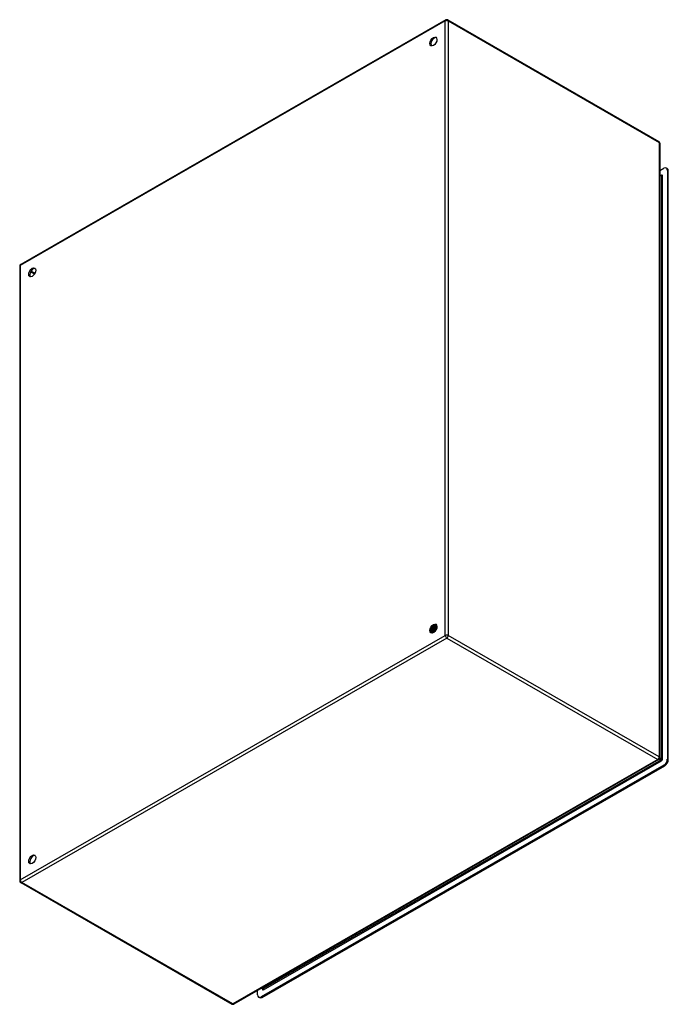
# Model space of a CAD drawing. Header units: inches. Extents: x 142.9 to 168.6, y 46.9 to 86.
import ezdxf

# ---------------------------------------------------------------- set-up
doc = ezdxf.new("R2010")
doc.units = ezdxf.units.IN
doc.header["$MEASUREMENT"] = 0
doc.layers.add('Visible Edges(ANSI)', color=7, linetype='Continuous', lineweight=25)
doc.layers.add('Visible Tangent Edges(ANSI)', color=7, linetype='Continuous', lineweight=25)

msp = doc.modelspace()

# ---------------------------------------------------------------- linework, layer by layer
at = {"layer": 'Visible Edges(ANSI)'}
for p, q in [((159.803, 85.94), (142.952, 76.236)), ((159.887, 85.94), (168.254, 81.122)), ((168.296, 81.05), (168.296, 56.661)), ((168.296, 79.965), (168.45, 80.054)), ((168.296, 79.797), (168.348, 79.766)), ((168.586, 80.042), (168.549, 80.063)), ((168.59, 79.973), (168.59, 56.605)), ((168.627, 56.584), (168.627, 79.951)), ((142.909, 76.163), (142.909, 51.774)), ((159.259, 61.784), (159.256, 61.786)), ((159.272, 61.812), (159.275, 61.811)), ((159.296, 61.769), (159.293, 61.77)), ((159.309, 61.797), (159.312, 61.796)), ((159.334, 61.753), (159.331, 61.754)), ((159.337, 61.913), (159.336, 61.914)), ((159.338, 61.896), (159.338, 61.878)), ((159.346, 61.781), (159.349, 61.78)), ((159.363, 61.921), (159.366, 61.92)), ((159.372, 61.897), (159.369, 61.898)), ((159.373, 61.876), (159.373, 61.858)), ((159.383, 61.766), (159.386, 61.765)), ((159.397, 61.905), (159.399, 61.903)), ((159.406, 61.917), (159.403, 61.918)), ((159.406, 61.881), (159.403, 61.882)), ((159.408, 61.856), (159.408, 61.838)), ((159.42, 61.751), (159.423, 61.749)), ((159.43, 61.888), (159.432, 61.887)), ((159.44, 61.865), (159.437, 61.866)), ((159.441, 61.897), (159.438, 61.898)), ((159.443, 61.836), (159.443, 61.818)), ((159.231, 61.671), (159.228, 61.673)), ((159.233, 61.657), (159.23, 61.659)), ((159.248, 61.714), (159.232, 61.704)), ((159.248, 61.678), (159.251, 61.677)), ((159.268, 61.637), (159.265, 61.639)), ((159.269, 61.652), (159.266, 61.653)), ((159.283, 61.694), (159.267, 61.684)), ((159.286, 61.66), (159.289, 61.658)), ((159.317, 61.674), (159.301, 61.664)), ((159.307, 61.633), (159.304, 61.634)), ((159.324, 61.641), (159.328, 61.64)), ((159.336, 61.641), (159.333, 61.642)), ((159.35, 61.652), (159.336, 61.644)), ((159.349, 61.651), (159.349, 61.651)), ((159.371, 61.737), (159.368, 61.738)), ((159.408, 61.722), (159.406, 61.723)), ((168.254, 56.588), (151.402, 46.884)), ((168.45, 56.364), (152.482, 47.169)), ((152.52, 47.147), (168.488, 56.343)), ((142.952, 51.701), (151.318, 46.884)), ((152.343, 47.249), (152.343, 47.425)), ((152.49, 47.51), (152.541, 47.481)), ((152.421, 47.137), (152.384, 47.159))]:
    msp.add_line(p, q, dxfattribs=at)
at = {"layer": 'Visible Edges(ANSI)', "flags": 128}
for points in [[(168.353, 79.765), (168.351, 79.765), (168.348, 79.766)], [(159.293, 61.77), (159.291, 61.766), (159.288, 61.762), (159.285, 61.758), (159.282, 61.754), (159.279, 61.75), (159.276, 61.746), (159.272, 61.742), (159.269, 61.739), (159.266, 61.735), (159.263, 61.732), (159.259, 61.729), (159.256, 61.726), (159.253, 61.723), (159.249, 61.72), (159.246, 61.717), (159.242, 61.715), (159.239, 61.712), (159.236, 61.71), (159.232, 61.708), (159.229, 61.706), (159.225, 61.704), (159.222, 61.702), (159.218, 61.7), (159.215, 61.699)], [(159.215, 61.696), (159.218, 61.698), (159.222, 61.699), (159.225, 61.701), (159.229, 61.703), (159.233, 61.705), (159.236, 61.707), (159.24, 61.709), (159.243, 61.712), (159.247, 61.714), (159.25, 61.717), (159.254, 61.72), (159.257, 61.723), (159.261, 61.726), (159.264, 61.729), (159.268, 61.733), (159.271, 61.736), (159.275, 61.74), (159.278, 61.744), (159.281, 61.748), (159.284, 61.752), (159.287, 61.756), (159.291, 61.76), (159.294, 61.764), (159.296, 61.769)], [(159.221, 61.739), (159.223, 61.74), (159.225, 61.742), (159.227, 61.743), (159.229, 61.745), (159.231, 61.747), (159.233, 61.748), (159.235, 61.75), (159.237, 61.752), (159.239, 61.753), (159.241, 61.755), (159.243, 61.757), (159.245, 61.759), (159.247, 61.761), (159.248, 61.763), (159.25, 61.765), (159.252, 61.767), (159.254, 61.769), (159.256, 61.772), (159.257, 61.774), (159.259, 61.776), (159.261, 61.778), (159.263, 61.781), (159.264, 61.783), (159.266, 61.785)], [(159.222, 61.743), (159.224, 61.744), (159.226, 61.746), (159.227, 61.747), (159.229, 61.749), (159.23, 61.75), (159.232, 61.752), (159.234, 61.754), (159.235, 61.755), (159.237, 61.757), (159.238, 61.759), (159.24, 61.76), (159.241, 61.762), (159.243, 61.764), (159.244, 61.765), (159.246, 61.767), (159.247, 61.769), (159.249, 61.771), (159.25, 61.773), (159.252, 61.775), (159.253, 61.777), (159.255, 61.778), (159.256, 61.78), (159.257, 61.782), (159.259, 61.784)], [(159.256, 61.786), (159.255, 61.784), (159.253, 61.782), (159.252, 61.78), (159.251, 61.779), (159.25, 61.777), (159.248, 61.775), (159.247, 61.774), (159.246, 61.772), (159.244, 61.771), (159.243, 61.769), (159.242, 61.767), (159.24, 61.766), (159.239, 61.764), (159.238, 61.763), (159.236, 61.761), (159.235, 61.76), (159.234, 61.758), (159.232, 61.757), (159.231, 61.755), (159.23, 61.754), (159.228, 61.752), (159.227, 61.751), (159.225, 61.75), (159.224, 61.748)], [(159.256, 61.786), (159.255, 61.786), (159.255, 61.786), (159.254, 61.787), (159.253, 61.787), (159.253, 61.787), (159.252, 61.788), (159.251, 61.788), (159.251, 61.789), (159.25, 61.789), (159.25, 61.789), (159.249, 61.79), (159.248, 61.79), (159.248, 61.79), (159.247, 61.791), (159.247, 61.791), (159.246, 61.791), (159.245, 61.792), (159.245, 61.792), (159.244, 61.793), (159.244, 61.793), (159.243, 61.793), (159.242, 61.794), (159.242, 61.794), (159.241, 61.794)], [(159.408, 61.723), (159.401, 61.726), (159.395, 61.729), (159.388, 61.732), (159.381, 61.735), (159.374, 61.738), (159.367, 61.741), (159.36, 61.744), (159.353, 61.747), (159.346, 61.75), (159.339, 61.753), (159.332, 61.756), (159.325, 61.759), (159.318, 61.762), (159.311, 61.765), (159.304, 61.769), (159.298, 61.772), (159.291, 61.775), (159.284, 61.778), (159.277, 61.781), (159.27, 61.784), (159.263, 61.787), (159.256, 61.79), (159.249, 61.793), (159.242, 61.796)], [(159.248, 61.714), (159.25, 61.715), (159.253, 61.717), (159.255, 61.718), (159.258, 61.72), (159.26, 61.722), (159.263, 61.724), (159.265, 61.726), (159.267, 61.728), (159.27, 61.73), (159.272, 61.732), (159.275, 61.734), (159.277, 61.736), (159.279, 61.739), (159.282, 61.741), (159.284, 61.744), (159.286, 61.746), (159.288, 61.749), (159.291, 61.752), (159.293, 61.754), (159.295, 61.757), (159.297, 61.76), (159.299, 61.763), (159.301, 61.766), (159.303, 61.769)], [(159.331, 61.754), (159.328, 61.749), (159.325, 61.745), (159.322, 61.741), (159.319, 61.736), (159.316, 61.732), (159.312, 61.728), (159.309, 61.724), (159.306, 61.721), (159.302, 61.717), (159.299, 61.713), (159.295, 61.71), (159.292, 61.707), (159.288, 61.703), (159.284, 61.7), (159.281, 61.697), (159.277, 61.695), (159.274, 61.692), (159.27, 61.69), (159.266, 61.687), (159.263, 61.685), (159.259, 61.683), (159.255, 61.681), (159.252, 61.68), (159.248, 61.678)], [(159.251, 61.677), (159.255, 61.678), (159.258, 61.68), (159.262, 61.682), (159.266, 61.684), (159.269, 61.686), (159.273, 61.688), (159.277, 61.691), (159.28, 61.693), (159.284, 61.696), (159.288, 61.699), (159.291, 61.702), (159.295, 61.705), (159.298, 61.709), (159.302, 61.712), (159.305, 61.716), (159.309, 61.719), (159.312, 61.723), (159.315, 61.727), (159.319, 61.731), (159.322, 61.735), (159.325, 61.739), (159.328, 61.744), (159.331, 61.748), (159.334, 61.753)], [(159.255, 61.822), (159.256, 61.822), (159.257, 61.821), (159.258, 61.821), (159.258, 61.82), (159.259, 61.82), (159.26, 61.82), (159.26, 61.819), (159.261, 61.819), (159.262, 61.818), (159.262, 61.818), (159.263, 61.818), (159.264, 61.817), (159.264, 61.817), (159.265, 61.816), (159.266, 61.816), (159.266, 61.816), (159.267, 61.815), (159.268, 61.815), (159.269, 61.814), (159.269, 61.814), (159.27, 61.813), (159.271, 61.813), (159.271, 61.813), (159.272, 61.812)], [(159.266, 61.785), (159.266, 61.785), (159.265, 61.785), (159.265, 61.785), (159.265, 61.785), (159.265, 61.785), (159.264, 61.785), (159.264, 61.785), (159.264, 61.785), (159.263, 61.785), (159.263, 61.785), (159.263, 61.785), (159.262, 61.785), (159.262, 61.785), (159.262, 61.785), (159.262, 61.785), (159.261, 61.785), (159.261, 61.785), (159.261, 61.785), (159.26, 61.785), (159.26, 61.785), (159.26, 61.785), (159.259, 61.784), (159.259, 61.784), (159.259, 61.784)], [(159.293, 61.77), (159.292, 61.77), (159.291, 61.771), (159.29, 61.772), (159.289, 61.772), (159.288, 61.773), (159.287, 61.774), (159.285, 61.774), (159.284, 61.775), (159.283, 61.776), (159.282, 61.776), (159.281, 61.777), (159.28, 61.778), (159.279, 61.778), (159.277, 61.779), (159.276, 61.779), (159.275, 61.78), (159.274, 61.781), (159.273, 61.781), (159.272, 61.782), (159.271, 61.783), (159.269, 61.783), (159.268, 61.784), (159.267, 61.785), (159.266, 61.785)], [(159.296, 61.878), (159.296, 61.875), (159.295, 61.872), (159.294, 61.869), (159.294, 61.867), (159.293, 61.864), (159.292, 61.861), (159.291, 61.858), (159.29, 61.856), (159.289, 61.853), (159.288, 61.85), (159.287, 61.847), (159.286, 61.845), (159.285, 61.842), (159.284, 61.839), (159.283, 61.836), (159.282, 61.834), (159.281, 61.831), (159.28, 61.828), (159.279, 61.826), (159.277, 61.823), (159.276, 61.82), (159.275, 61.818), (159.273, 61.815), (159.272, 61.812)], [(159.275, 61.811), (159.276, 61.814), (159.278, 61.817), (159.279, 61.82), (159.281, 61.823), (159.282, 61.825), (159.283, 61.828), (159.285, 61.831), (159.286, 61.834), (159.287, 61.837), (159.288, 61.84), (159.289, 61.843), (159.29, 61.846), (159.291, 61.849), (159.292, 61.852), (159.293, 61.855), (159.294, 61.858), (159.295, 61.861), (159.296, 61.864), (159.297, 61.867), (159.298, 61.87), (159.298, 61.873), (159.299, 61.876), (159.3, 61.879), (159.3, 61.882)], [(159.275, 61.811), (159.275, 61.811), (159.276, 61.811), (159.276, 61.811), (159.276, 61.811), (159.276, 61.811), (159.277, 61.811), (159.277, 61.811), (159.277, 61.812), (159.278, 61.812), (159.278, 61.812), (159.278, 61.812), (159.278, 61.812), (159.279, 61.812), (159.279, 61.812), (159.279, 61.812), (159.28, 61.812), (159.28, 61.812), (159.28, 61.812), (159.28, 61.812), (159.281, 61.812), (159.281, 61.812), (159.281, 61.812), (159.281, 61.812), (159.282, 61.812)], [(159.282, 61.812), (159.283, 61.815), (159.284, 61.818), (159.286, 61.821), (159.287, 61.824), (159.288, 61.827), (159.29, 61.83), (159.291, 61.833), (159.292, 61.836), (159.293, 61.839), (159.294, 61.842), (159.295, 61.845), (159.296, 61.849), (159.297, 61.852), (159.298, 61.855), (159.298, 61.858), (159.299, 61.861), (159.3, 61.864), (159.3, 61.867), (159.301, 61.87), (159.301, 61.873), (159.302, 61.876), (159.302, 61.879), (159.303, 61.882), (159.303, 61.885)], [(159.282, 61.812), (159.283, 61.812), (159.284, 61.811), (159.285, 61.81), (159.286, 61.81), (159.287, 61.809), (159.289, 61.808), (159.29, 61.808), (159.291, 61.807), (159.292, 61.806), (159.293, 61.806), (159.294, 61.805), (159.295, 61.804), (159.297, 61.804), (159.298, 61.803), (159.299, 61.803), (159.3, 61.802), (159.301, 61.801), (159.302, 61.801), (159.303, 61.8), (159.305, 61.799), (159.306, 61.799), (159.307, 61.798), (159.308, 61.797), (159.309, 61.797)], [(159.283, 61.694), (159.285, 61.695), (159.288, 61.697), (159.29, 61.698), (159.293, 61.7), (159.295, 61.702), (159.298, 61.704), (159.301, 61.706), (159.303, 61.708), (159.306, 61.711), (159.308, 61.713), (159.311, 61.715), (159.313, 61.718), (159.316, 61.72), (159.318, 61.723), (159.32, 61.726), (159.323, 61.728), (159.325, 61.731), (159.327, 61.734), (159.33, 61.737), (159.332, 61.74), (159.334, 61.743), (159.336, 61.746), (159.338, 61.749), (159.34, 61.753)], [(159.303, 61.769), (159.303, 61.769), (159.303, 61.769), (159.302, 61.769), (159.302, 61.769), (159.302, 61.769), (159.302, 61.769), (159.301, 61.769), (159.301, 61.769), (159.301, 61.769), (159.3, 61.769), (159.3, 61.769), (159.3, 61.769), (159.3, 61.769), (159.299, 61.769), (159.299, 61.769), (159.299, 61.769), (159.298, 61.769), (159.298, 61.769), (159.298, 61.769), (159.298, 61.769), (159.297, 61.769), (159.297, 61.769), (159.297, 61.769), (159.296, 61.769)], [(159.331, 61.754), (159.33, 61.755), (159.329, 61.755), (159.327, 61.756), (159.326, 61.756), (159.325, 61.757), (159.324, 61.758), (159.323, 61.758), (159.322, 61.759), (159.32, 61.76), (159.319, 61.76), (159.318, 61.761), (159.317, 61.761), (159.316, 61.762), (159.315, 61.763), (159.314, 61.763), (159.312, 61.764), (159.311, 61.765), (159.31, 61.765), (159.309, 61.766), (159.308, 61.766), (159.307, 61.767), (159.305, 61.768), (159.304, 61.768), (159.303, 61.769)], [(159.335, 61.912), (159.335, 61.908), (159.335, 61.904), (159.335, 61.899), (159.335, 61.894), (159.335, 61.89), (159.335, 61.885), (159.335, 61.88), (159.334, 61.876), (159.333, 61.871), (159.333, 61.866), (159.332, 61.861), (159.331, 61.856), (159.329, 61.851), (159.328, 61.846), (159.327, 61.841), (159.325, 61.836), (159.324, 61.831), (159.322, 61.826), (159.32, 61.821), (159.318, 61.816), (159.316, 61.811), (159.314, 61.806), (159.312, 61.802), (159.309, 61.797)], [(159.312, 61.796), (159.315, 61.8), (159.317, 61.805), (159.319, 61.81), (159.321, 61.815), (159.323, 61.82), (159.325, 61.825), (159.327, 61.83), (159.328, 61.836), (159.33, 61.841), (159.331, 61.846), (159.333, 61.851), (159.334, 61.856), (159.335, 61.861), (159.336, 61.866), (159.336, 61.871), (159.337, 61.876), (159.338, 61.881), (159.338, 61.886), (159.338, 61.89), (159.338, 61.895), (159.338, 61.9), (159.338, 61.904), (159.338, 61.909), (159.337, 61.913)], [(159.312, 61.796), (159.312, 61.796), (159.313, 61.796), (159.313, 61.796), (159.313, 61.796), (159.313, 61.796), (159.314, 61.796), (159.314, 61.796), (159.314, 61.796), (159.315, 61.796), (159.315, 61.796), (159.315, 61.796), (159.315, 61.796), (159.316, 61.796), (159.316, 61.796), (159.316, 61.796), (159.316, 61.796), (159.317, 61.796), (159.317, 61.796), (159.317, 61.796), (159.317, 61.796), (159.318, 61.796), (159.318, 61.796), (159.318, 61.796), (159.318, 61.796)], [(159.318, 61.796), (159.32, 61.8), (159.321, 61.803), (159.323, 61.806), (159.324, 61.81), (159.326, 61.813), (159.327, 61.817), (159.328, 61.82), (159.329, 61.824), (159.33, 61.827), (159.331, 61.831), (159.332, 61.834), (159.333, 61.838), (159.334, 61.841), (159.335, 61.844), (159.335, 61.848), (159.336, 61.851), (159.337, 61.855), (159.337, 61.858), (159.337, 61.862), (159.338, 61.865), (159.338, 61.868), (159.338, 61.872), (159.338, 61.875), (159.338, 61.878)], [(159.318, 61.796), (159.32, 61.796), (159.321, 61.795), (159.322, 61.794), (159.323, 61.794), (159.324, 61.793), (159.325, 61.792), (159.326, 61.792), (159.328, 61.791), (159.329, 61.791), (159.33, 61.79), (159.331, 61.789), (159.332, 61.789), (159.333, 61.788), (159.335, 61.787), (159.336, 61.787), (159.337, 61.786), (159.338, 61.786), (159.339, 61.785), (159.34, 61.784), (159.342, 61.784), (159.343, 61.783), (159.344, 61.783), (159.345, 61.782), (159.346, 61.781)], [(159.34, 61.753), (159.34, 61.753), (159.34, 61.753), (159.34, 61.753), (159.339, 61.753), (159.339, 61.753), (159.339, 61.753), (159.338, 61.753), (159.338, 61.753), (159.338, 61.753), (159.338, 61.753), (159.337, 61.753), (159.337, 61.753), (159.337, 61.753), (159.337, 61.753), (159.336, 61.753), (159.336, 61.753), (159.336, 61.753), (159.336, 61.753), (159.335, 61.753), (159.335, 61.753), (159.335, 61.753), (159.335, 61.753), (159.334, 61.753), (159.334, 61.753)], [(159.366, 61.898), (159.365, 61.899), (159.364, 61.899), (159.362, 61.9), (159.361, 61.9), (159.36, 61.901), (159.359, 61.902), (159.358, 61.902), (159.357, 61.903), (159.355, 61.903), (159.354, 61.904), (159.353, 61.905), (159.352, 61.905), (159.351, 61.906), (159.349, 61.907), (159.348, 61.907), (159.347, 61.908), (159.346, 61.908), (159.345, 61.909), (159.343, 61.91), (159.342, 61.91), (159.341, 61.911), (159.34, 61.911), (159.339, 61.912), (159.337, 61.913)], [(159.369, 61.898), (159.368, 61.898), (159.366, 61.898), (159.365, 61.898), (159.364, 61.898), (159.362, 61.897), (159.361, 61.897), (159.36, 61.897), (159.359, 61.897), (159.357, 61.896), (159.356, 61.896), (159.355, 61.896), (159.354, 61.896), (159.352, 61.896), (159.351, 61.895), (159.35, 61.895), (159.348, 61.895), (159.347, 61.895), (159.346, 61.894), (159.345, 61.894), (159.343, 61.894), (159.342, 61.894), (159.341, 61.894), (159.34, 61.893), (159.338, 61.893)], [(159.368, 61.738), (159.367, 61.739), (159.366, 61.739), (159.365, 61.74), (159.364, 61.741), (159.363, 61.741), (159.361, 61.742), (159.36, 61.742), (159.359, 61.743), (159.358, 61.744), (159.357, 61.744), (159.356, 61.745), (159.354, 61.745), (159.353, 61.746), (159.352, 61.747), (159.351, 61.747), (159.35, 61.748), (159.348, 61.748), (159.347, 61.749), (159.346, 61.75), (159.345, 61.75), (159.344, 61.751), (159.343, 61.751), (159.341, 61.752), (159.34, 61.753)], [(159.343, 61.918), (159.344, 61.918), (159.345, 61.918), (159.346, 61.919), (159.347, 61.919), (159.347, 61.919), (159.348, 61.919), (159.349, 61.919), (159.35, 61.919), (159.351, 61.919), (159.351, 61.92), (159.352, 61.92), (159.353, 61.92), (159.354, 61.92), (159.355, 61.92), (159.356, 61.92), (159.356, 61.92), (159.357, 61.921), (159.358, 61.921), (159.359, 61.921), (159.36, 61.921), (159.361, 61.921), (159.361, 61.921), (159.362, 61.921), (159.363, 61.921)], [(159.369, 61.898), (159.369, 61.894), (159.37, 61.89), (159.37, 61.885), (159.37, 61.881), (159.37, 61.876), (159.37, 61.871), (159.37, 61.866), (159.369, 61.862), (159.369, 61.857), (159.368, 61.852), (159.368, 61.847), (159.367, 61.842), (159.366, 61.837), (159.364, 61.832), (159.363, 61.827), (159.362, 61.822), (159.36, 61.816), (159.359, 61.811), (159.357, 61.806), (159.355, 61.801), (159.353, 61.796), (159.351, 61.791), (159.349, 61.786), (159.346, 61.781)], [(159.349, 61.78), (159.352, 61.785), (159.354, 61.79), (159.356, 61.795), (159.358, 61.8), (159.36, 61.805), (159.361, 61.81), (159.363, 61.815), (159.365, 61.82), (159.366, 61.825), (159.367, 61.83), (159.368, 61.836), (159.37, 61.841), (159.37, 61.846), (159.371, 61.851), (159.372, 61.855), (159.372, 61.86), (159.373, 61.865), (159.373, 61.87), (159.373, 61.875), (159.373, 61.879), (159.373, 61.884), (159.373, 61.888), (159.372, 61.893), (159.372, 61.897)], [(159.349, 61.78), (159.349, 61.78), (159.35, 61.78), (159.35, 61.78), (159.35, 61.78), (159.35, 61.78), (159.351, 61.78), (159.351, 61.78), (159.351, 61.78), (159.351, 61.78), (159.352, 61.78), (159.352, 61.78), (159.352, 61.78), (159.352, 61.78), (159.353, 61.78), (159.353, 61.78), (159.353, 61.78), (159.353, 61.78), (159.354, 61.78), (159.354, 61.78), (159.354, 61.78), (159.354, 61.78), (159.355, 61.78), (159.355, 61.78), (159.355, 61.78)], [(159.355, 61.78), (159.356, 61.783), (159.358, 61.787), (159.359, 61.79), (159.36, 61.793), (159.362, 61.796), (159.363, 61.8), (159.364, 61.803), (159.365, 61.806), (159.366, 61.81), (159.367, 61.813), (159.368, 61.816), (159.368, 61.82), (159.369, 61.823), (159.37, 61.826), (159.37, 61.829), (159.371, 61.833), (159.372, 61.836), (159.372, 61.839), (159.372, 61.842), (159.373, 61.846), (159.373, 61.849), (159.373, 61.852), (159.373, 61.855), (159.373, 61.858)], [(159.355, 61.78), (159.356, 61.78), (159.357, 61.779), (159.359, 61.778), (159.36, 61.778), (159.361, 61.777), (159.362, 61.777), (159.363, 61.776), (159.364, 61.775), (159.366, 61.775), (159.367, 61.774), (159.368, 61.774), (159.369, 61.773), (159.37, 61.772), (159.371, 61.772), (159.373, 61.771), (159.374, 61.771), (159.375, 61.77), (159.376, 61.769), (159.377, 61.769), (159.378, 61.768), (159.38, 61.768), (159.381, 61.767), (159.382, 61.767), (159.383, 61.766)], [(159.36, 61.928), (159.36, 61.928), (159.361, 61.928), (159.361, 61.927), (159.361, 61.927), (159.361, 61.927), (159.361, 61.927), (159.361, 61.926), (159.361, 61.926), (159.361, 61.926), (159.361, 61.925), (159.362, 61.925), (159.362, 61.925), (159.362, 61.925), (159.362, 61.924), (159.362, 61.924), (159.362, 61.924), (159.362, 61.923), (159.362, 61.923), (159.363, 61.923), (159.363, 61.923), (159.363, 61.922), (159.363, 61.922), (159.363, 61.922), (159.363, 61.921)], [(159.366, 61.92), (159.366, 61.921), (159.365, 61.921), (159.365, 61.921), (159.365, 61.922), (159.365, 61.922), (159.365, 61.922), (159.365, 61.923), (159.365, 61.923), (159.364, 61.924), (159.364, 61.924), (159.364, 61.924), (159.364, 61.925), (159.364, 61.925), (159.364, 61.925), (159.363, 61.926), (159.363, 61.926), (159.363, 61.926), (159.363, 61.927), (159.363, 61.927), (159.363, 61.928), (159.362, 61.928), (159.362, 61.928), (159.362, 61.929), (159.362, 61.929)], [(159.366, 61.92), (159.366, 61.919), (159.366, 61.918), (159.366, 61.918), (159.366, 61.917), (159.366, 61.916), (159.366, 61.915), (159.366, 61.914), (159.366, 61.913), (159.366, 61.912), (159.366, 61.912), (159.366, 61.911), (159.366, 61.91), (159.366, 61.909), (159.366, 61.908), (159.366, 61.907), (159.366, 61.906), (159.366, 61.905), (159.365, 61.905), (159.365, 61.904), (159.365, 61.903), (159.365, 61.902), (159.365, 61.901), (159.365, 61.9), (159.365, 61.899)], [(159.365, 61.899), (159.367, 61.9), (159.368, 61.9), (159.369, 61.9), (159.371, 61.9), (159.372, 61.9), (159.373, 61.901), (159.374, 61.901), (159.376, 61.901), (159.377, 61.901), (159.378, 61.902), (159.38, 61.902), (159.381, 61.902), (159.382, 61.902), (159.384, 61.902), (159.385, 61.903), (159.386, 61.903), (159.387, 61.903), (159.389, 61.903), (159.39, 61.904), (159.391, 61.904), (159.393, 61.904), (159.394, 61.904), (159.395, 61.905), (159.397, 61.905)], [(159.398, 61.881), (159.397, 61.882), (159.396, 61.883), (159.395, 61.883), (159.394, 61.884), (159.393, 61.884), (159.392, 61.885), (159.39, 61.885), (159.389, 61.886), (159.388, 61.887), (159.387, 61.887), (159.386, 61.888), (159.385, 61.888), (159.384, 61.889), (159.383, 61.889), (159.382, 61.89), (159.381, 61.89), (159.38, 61.891), (159.378, 61.892), (159.377, 61.892), (159.376, 61.893), (159.375, 61.893), (159.374, 61.894), (159.373, 61.894), (159.372, 61.895)], [(159.403, 61.882), (159.402, 61.882), (159.401, 61.882), (159.399, 61.882), (159.398, 61.881), (159.397, 61.881), (159.396, 61.881), (159.394, 61.881), (159.393, 61.881), (159.392, 61.88), (159.391, 61.88), (159.389, 61.88), (159.388, 61.88), (159.387, 61.879), (159.386, 61.879), (159.384, 61.879), (159.383, 61.879), (159.382, 61.878), (159.381, 61.878), (159.379, 61.878), (159.378, 61.878), (159.377, 61.877), (159.376, 61.877), (159.374, 61.877), (159.373, 61.877)], [(159.374, 61.934), (159.375, 61.934), (159.377, 61.933), (159.378, 61.932), (159.379, 61.931), (159.38, 61.93), (159.381, 61.929), (159.382, 61.927), (159.383, 61.926), (159.384, 61.925), (159.385, 61.924), (159.386, 61.923), (159.387, 61.922), (159.388, 61.92), (159.389, 61.919), (159.39, 61.918), (159.391, 61.916), (159.391, 61.915), (159.392, 61.914), (159.393, 61.912), (159.394, 61.911), (159.394, 61.909), (159.395, 61.908), (159.396, 61.906), (159.397, 61.905)], [(159.399, 61.903), (159.398, 61.905), (159.398, 61.907), (159.397, 61.908), (159.396, 61.91), (159.395, 61.911), (159.394, 61.913), (159.394, 61.914), (159.393, 61.916), (159.392, 61.917), (159.391, 61.919), (159.39, 61.92), (159.389, 61.921), (159.388, 61.923), (159.387, 61.924), (159.385, 61.925), (159.384, 61.926), (159.383, 61.927), (159.382, 61.929), (159.381, 61.93), (159.38, 61.931), (159.378, 61.932), (159.377, 61.933), (159.376, 61.934), (159.375, 61.935)], [(159.403, 61.882), (159.404, 61.878), (159.404, 61.874), (159.405, 61.869), (159.405, 61.865), (159.405, 61.86), (159.405, 61.856), (159.405, 61.851), (159.405, 61.846), (159.404, 61.841), (159.404, 61.836), (159.403, 61.831), (159.402, 61.826), (159.401, 61.821), (159.4, 61.816), (159.399, 61.811), (159.398, 61.806), (159.396, 61.801), (159.395, 61.796), (159.393, 61.791), (159.391, 61.786), (159.39, 61.781), (159.388, 61.776), (159.385, 61.771), (159.383, 61.766)], [(159.386, 61.925), (159.388, 61.924), (159.39, 61.924), (159.393, 61.923), (159.395, 61.922), (159.397, 61.921), (159.399, 61.92), (159.402, 61.919), (159.404, 61.918), (159.406, 61.917), (159.408, 61.915), (159.41, 61.914), (159.412, 61.912), (159.413, 61.911), (159.415, 61.909), (159.417, 61.907), (159.419, 61.905), (159.42, 61.904), (159.422, 61.902), (159.423, 61.9), (159.425, 61.897), (159.426, 61.895), (159.427, 61.893), (159.429, 61.891), (159.43, 61.888)], [(159.386, 61.765), (159.388, 61.77), (159.391, 61.775), (159.392, 61.78), (159.394, 61.785), (159.396, 61.79), (159.398, 61.795), (159.399, 61.8), (159.401, 61.805), (159.402, 61.81), (159.403, 61.815), (159.404, 61.82), (159.405, 61.825), (159.406, 61.83), (159.407, 61.835), (159.407, 61.84), (159.408, 61.845), (159.408, 61.85), (159.408, 61.854), (159.408, 61.859), (159.408, 61.864), (159.407, 61.868), (159.407, 61.873), (159.406, 61.877), (159.406, 61.881)], [(159.386, 61.765), (159.386, 61.765), (159.387, 61.765), (159.387, 61.765), (159.387, 61.765), (159.387, 61.765), (159.388, 61.765), (159.388, 61.765), (159.388, 61.765), (159.388, 61.765), (159.388, 61.765), (159.389, 61.765), (159.389, 61.764), (159.389, 61.764), (159.389, 61.764), (159.39, 61.764), (159.39, 61.764), (159.39, 61.764), (159.39, 61.764), (159.391, 61.764), (159.391, 61.764), (159.391, 61.764), (159.391, 61.764), (159.391, 61.764), (159.392, 61.764)], [(159.392, 61.764), (159.393, 61.767), (159.394, 61.77), (159.395, 61.773), (159.396, 61.777), (159.398, 61.78), (159.399, 61.783), (159.4, 61.786), (159.401, 61.789), (159.401, 61.792), (159.402, 61.795), (159.403, 61.798), (159.404, 61.802), (159.404, 61.805), (159.405, 61.808), (159.406, 61.811), (159.406, 61.814), (159.406, 61.817), (159.407, 61.82), (159.407, 61.823), (159.407, 61.826), (159.408, 61.829), (159.408, 61.832), (159.408, 61.835), (159.408, 61.838)], [(159.392, 61.764), (159.393, 61.764), (159.394, 61.763), (159.395, 61.762), (159.396, 61.762), (159.398, 61.761), (159.399, 61.761), (159.4, 61.76), (159.401, 61.76), (159.402, 61.759), (159.403, 61.758), (159.405, 61.758), (159.406, 61.757), (159.407, 61.757), (159.408, 61.756), (159.409, 61.756), (159.411, 61.755), (159.412, 61.754), (159.413, 61.754), (159.414, 61.753), (159.415, 61.753), (159.417, 61.752), (159.418, 61.752), (159.419, 61.751), (159.42, 61.751)], [(159.399, 61.903), (159.399, 61.903), (159.399, 61.902), (159.399, 61.901), (159.399, 61.9), (159.399, 61.899), (159.399, 61.898), (159.399, 61.897), (159.399, 61.896), (159.399, 61.896), (159.399, 61.895), (159.399, 61.894), (159.399, 61.893), (159.399, 61.892), (159.399, 61.891), (159.399, 61.89), (159.399, 61.889), (159.399, 61.888), (159.399, 61.887), (159.399, 61.887), (159.399, 61.886), (159.399, 61.885), (159.399, 61.884), (159.399, 61.883), (159.399, 61.882)], [(159.399, 61.882), (159.4, 61.882), (159.401, 61.883), (159.403, 61.883), (159.404, 61.883), (159.405, 61.883), (159.407, 61.884), (159.408, 61.884), (159.409, 61.884), (159.411, 61.884), (159.412, 61.885), (159.413, 61.885), (159.414, 61.885), (159.416, 61.885), (159.417, 61.886), (159.418, 61.886), (159.42, 61.886), (159.421, 61.886), (159.422, 61.887), (159.423, 61.887), (159.425, 61.887), (159.426, 61.887), (159.427, 61.888), (159.429, 61.888), (159.43, 61.888)], [(159.432, 61.887), (159.432, 61.888), (159.431, 61.89), (159.43, 61.892), (159.429, 61.893), (159.428, 61.895), (159.427, 61.896), (159.426, 61.898), (159.425, 61.899), (159.424, 61.9), (159.423, 61.902), (159.422, 61.903), (159.421, 61.904), (159.42, 61.905), (159.419, 61.907), (159.418, 61.908), (159.416, 61.909), (159.415, 61.91), (159.414, 61.911), (159.413, 61.912), (159.411, 61.913), (159.41, 61.914), (159.409, 61.915), (159.407, 61.916), (159.406, 61.917)], [(159.43, 61.865), (159.429, 61.865), (159.428, 61.866), (159.427, 61.866), (159.426, 61.867), (159.425, 61.867), (159.424, 61.868), (159.423, 61.868), (159.422, 61.869), (159.421, 61.869), (159.42, 61.87), (159.419, 61.871), (159.418, 61.871), (159.417, 61.872), (159.416, 61.872), (159.415, 61.873), (159.414, 61.873), (159.413, 61.874), (159.412, 61.874), (159.411, 61.875), (159.41, 61.875), (159.409, 61.876), (159.408, 61.876), (159.407, 61.877), (159.406, 61.877)], [(159.437, 61.866), (159.436, 61.866), (159.435, 61.866), (159.433, 61.866), (159.432, 61.865), (159.431, 61.865), (159.43, 61.865), (159.429, 61.865), (159.427, 61.864), (159.426, 61.864), (159.425, 61.864), (159.424, 61.863), (159.422, 61.863), (159.421, 61.863), (159.42, 61.863), (159.419, 61.862), (159.418, 61.862), (159.416, 61.862), (159.415, 61.862), (159.414, 61.862), (159.413, 61.861), (159.411, 61.861), (159.41, 61.861), (159.409, 61.861), (159.408, 61.86)], [(159.42, 61.905), (159.422, 61.905), (159.423, 61.904), (159.425, 61.904), (159.426, 61.903), (159.428, 61.903), (159.429, 61.902), (159.43, 61.902), (159.432, 61.901), (159.433, 61.901), (159.435, 61.9), (159.436, 61.899), (159.437, 61.899), (159.438, 61.898), (159.44, 61.897), (159.441, 61.896), (159.442, 61.895), (159.443, 61.895), (159.445, 61.894), (159.446, 61.893), (159.447, 61.892), (159.448, 61.891), (159.449, 61.89), (159.45, 61.889), (159.451, 61.888)], [(159.437, 61.866), (159.438, 61.862), (159.439, 61.858), (159.439, 61.854), (159.439, 61.849), (159.44, 61.845), (159.44, 61.84), (159.44, 61.835), (159.44, 61.831), (159.439, 61.826), (159.439, 61.821), (159.439, 61.816), (159.438, 61.811), (159.437, 61.806), (159.436, 61.801), (159.435, 61.796), (159.434, 61.791), (159.433, 61.786), (159.431, 61.781), (159.43, 61.776), (159.428, 61.771), (159.426, 61.766), (159.424, 61.761), (159.422, 61.756), (159.42, 61.751)], [(159.423, 61.75), (159.425, 61.755), (159.427, 61.76), (159.429, 61.765), (159.431, 61.77), (159.433, 61.775), (159.434, 61.78), (159.436, 61.785), (159.437, 61.79), (159.438, 61.795), (159.439, 61.8), (159.44, 61.805), (159.441, 61.81), (159.441, 61.815), (159.442, 61.82), (159.442, 61.825), (159.443, 61.83), (159.443, 61.834), (159.443, 61.839), (159.443, 61.843), (159.442, 61.848), (159.442, 61.852), (159.441, 61.857), (159.441, 61.861), (159.44, 61.865)], [(159.432, 61.887), (159.432, 61.886), (159.432, 61.885), (159.432, 61.884), (159.432, 61.883), (159.432, 61.882), (159.432, 61.881), (159.432, 61.881), (159.432, 61.88), (159.432, 61.879), (159.432, 61.878), (159.432, 61.877), (159.432, 61.876), (159.432, 61.875), (159.432, 61.874), (159.432, 61.873), (159.432, 61.873), (159.432, 61.872), (159.432, 61.871), (159.432, 61.87), (159.432, 61.869), (159.432, 61.868), (159.432, 61.867), (159.432, 61.866), (159.432, 61.865)], [(159.438, 61.866), (159.439, 61.866), (159.439, 61.866), (159.44, 61.866), (159.44, 61.866), (159.441, 61.867), (159.442, 61.867), (159.442, 61.867), (159.443, 61.867), (159.443, 61.867), (159.444, 61.867), (159.445, 61.867), (159.445, 61.867), (159.446, 61.868), (159.447, 61.868), (159.447, 61.868), (159.448, 61.868), (159.448, 61.868), (159.449, 61.868), (159.45, 61.868), (159.45, 61.868), (159.451, 61.869), (159.452, 61.869), (159.452, 61.869), (159.453, 61.869)], [(159.451, 61.889), (159.451, 61.889), (159.45, 61.89), (159.45, 61.89), (159.45, 61.89), (159.449, 61.891), (159.449, 61.891), (159.448, 61.891), (159.448, 61.892), (159.447, 61.892), (159.447, 61.892), (159.447, 61.893), (159.446, 61.893), (159.446, 61.893), (159.445, 61.894), (159.445, 61.894), (159.444, 61.894), (159.444, 61.895), (159.443, 61.895), (159.443, 61.895), (159.442, 61.896), (159.442, 61.896), (159.442, 61.896), (159.441, 61.896), (159.441, 61.897)], [(159.452, 61.853), (159.452, 61.853), (159.451, 61.854), (159.451, 61.854), (159.45, 61.854), (159.45, 61.854), (159.45, 61.855), (159.449, 61.855), (159.449, 61.855), (159.448, 61.855), (159.448, 61.856), (159.447, 61.856), (159.447, 61.856), (159.446, 61.856), (159.446, 61.857), (159.445, 61.857), (159.445, 61.857), (159.444, 61.857), (159.444, 61.858), (159.443, 61.858), (159.443, 61.858), (159.442, 61.859), (159.442, 61.859), (159.441, 61.859), (159.441, 61.859)], [(159.441, 61.793), (159.441, 61.794), (159.441, 61.795), (159.441, 61.796), (159.441, 61.797), (159.441, 61.798), (159.442, 61.8), (159.442, 61.801), (159.442, 61.802), (159.442, 61.803), (159.442, 61.804), (159.442, 61.805), (159.442, 61.806), (159.442, 61.807), (159.442, 61.808), (159.442, 61.809), (159.442, 61.81), (159.442, 61.811), (159.443, 61.812), (159.443, 61.813), (159.443, 61.814), (159.443, 61.815), (159.443, 61.816), (159.443, 61.817), (159.443, 61.818)], [(159.452, 61.846), (159.451, 61.846), (159.451, 61.846), (159.451, 61.846), (159.45, 61.845), (159.45, 61.845), (159.449, 61.845), (159.449, 61.845), (159.449, 61.845), (159.448, 61.845), (159.448, 61.845), (159.448, 61.845), (159.447, 61.845), (159.447, 61.845), (159.446, 61.845), (159.446, 61.844), (159.446, 61.844), (159.445, 61.844), (159.445, 61.844), (159.444, 61.844), (159.444, 61.844), (159.444, 61.844), (159.443, 61.844), (159.443, 61.844), (159.442, 61.844)], [(159.228, 61.673), (159.228, 61.673), (159.227, 61.673), (159.226, 61.673), (159.226, 61.673), (159.225, 61.673), (159.225, 61.673), (159.224, 61.673), (159.224, 61.673), (159.223, 61.673), (159.222, 61.673), (159.222, 61.673), (159.221, 61.673), (159.221, 61.673), (159.22, 61.673), (159.22, 61.673), (159.219, 61.673), (159.219, 61.673), (159.218, 61.673), (159.218, 61.673), (159.217, 61.673), (159.217, 61.673), (159.216, 61.673), (159.215, 61.673), (159.215, 61.673)], [(159.215, 61.672), (159.216, 61.671), (159.216, 61.671), (159.217, 61.671), (159.218, 61.671), (159.218, 61.671), (159.219, 61.671), (159.22, 61.671), (159.22, 61.671), (159.221, 61.671), (159.222, 61.671), (159.222, 61.671), (159.223, 61.671), (159.224, 61.671), (159.224, 61.671), (159.225, 61.671), (159.226, 61.671), (159.226, 61.671), (159.227, 61.671), (159.228, 61.671), (159.228, 61.671), (159.229, 61.671), (159.23, 61.671), (159.23, 61.671), (159.231, 61.671)], [(159.266, 61.653), (159.263, 61.653), (159.261, 61.653), (159.258, 61.653), (159.256, 61.653), (159.254, 61.653), (159.251, 61.653), (159.249, 61.653), (159.246, 61.653), (159.244, 61.654), (159.242, 61.654), (159.24, 61.655), (159.238, 61.655), (159.236, 61.656), (159.234, 61.657), (159.232, 61.658), (159.23, 61.659), (159.228, 61.66), (159.226, 61.662), (159.224, 61.663), (159.222, 61.665), (159.221, 61.666), (159.219, 61.668), (159.218, 61.67), (159.216, 61.671)], [(159.228, 61.673), (159.228, 61.674), (159.227, 61.675), (159.227, 61.676), (159.226, 61.677), (159.226, 61.678), (159.226, 61.679), (159.225, 61.68), (159.225, 61.681), (159.224, 61.682), (159.224, 61.683), (159.223, 61.684), (159.223, 61.685), (159.223, 61.686), (159.222, 61.687), (159.222, 61.688), (159.221, 61.689), (159.221, 61.69), (159.22, 61.691), (159.22, 61.692), (159.22, 61.693), (159.219, 61.694), (159.219, 61.695), (159.218, 61.696), (159.218, 61.697)], [(159.243, 61.689), (159.243, 61.69), (159.242, 61.69), (159.241, 61.69), (159.24, 61.691), (159.239, 61.691), (159.238, 61.692), (159.238, 61.692), (159.237, 61.693), (159.236, 61.693), (159.235, 61.694), (159.234, 61.694), (159.233, 61.694), (159.232, 61.695), (159.232, 61.695), (159.231, 61.696), (159.23, 61.696), (159.229, 61.697), (159.228, 61.697), (159.227, 61.698), (159.227, 61.698), (159.226, 61.698), (159.225, 61.699), (159.224, 61.699), (159.223, 61.7)], [(159.247, 61.68), (159.247, 61.68), (159.246, 61.679), (159.245, 61.679), (159.245, 61.678), (159.244, 61.678), (159.243, 61.678), (159.243, 61.677), (159.242, 61.677), (159.241, 61.677), (159.241, 61.676), (159.24, 61.676), (159.239, 61.676), (159.239, 61.675), (159.238, 61.675), (159.237, 61.675), (159.237, 61.674), (159.236, 61.674), (159.235, 61.674), (159.235, 61.673), (159.234, 61.673), (159.233, 61.673), (159.233, 61.672), (159.232, 61.672), (159.231, 61.671)], [(159.233, 61.657), (159.234, 61.657), (159.236, 61.656), (159.237, 61.655), (159.238, 61.655), (159.24, 61.654), (159.241, 61.654), (159.243, 61.653), (159.244, 61.653), (159.245, 61.652), (159.247, 61.652), (159.248, 61.652), (159.25, 61.652), (159.251, 61.651), (159.253, 61.651), (159.254, 61.651), (159.256, 61.651), (159.258, 61.651), (159.259, 61.651), (159.261, 61.651), (159.262, 61.651), (159.264, 61.651), (159.266, 61.651), (159.267, 61.652), (159.269, 61.652)], [(159.236, 61.707), (159.236, 61.705), (159.237, 61.704), (159.237, 61.703), (159.238, 61.702), (159.238, 61.701), (159.239, 61.7), (159.239, 61.698), (159.24, 61.697), (159.24, 61.696), (159.241, 61.695), (159.241, 61.694), (159.242, 61.692), (159.242, 61.691), (159.243, 61.69), (159.243, 61.689), (159.244, 61.688), (159.245, 61.687), (159.245, 61.685), (159.246, 61.684), (159.246, 61.683), (159.247, 61.682), (159.247, 61.681), (159.248, 61.679), (159.248, 61.678)], [(159.304, 61.634), (159.301, 61.634), (159.299, 61.633), (159.296, 61.633), (159.293, 61.633), (159.291, 61.633), (159.288, 61.633), (159.286, 61.633), (159.283, 61.633), (159.281, 61.633), (159.278, 61.634), (159.276, 61.634), (159.274, 61.635), (159.272, 61.636), (159.269, 61.637), (159.267, 61.638), (159.265, 61.639), (159.263, 61.64), (159.261, 61.641), (159.259, 61.643), (159.258, 61.644), (159.256, 61.646), (159.254, 61.648), (159.253, 61.649), (159.251, 61.651)], [(159.266, 61.653), (159.266, 61.655), (159.265, 61.656), (159.265, 61.657), (159.264, 61.658), (159.264, 61.659), (159.263, 61.66), (159.263, 61.661), (159.262, 61.662), (159.262, 61.663), (159.261, 61.664), (159.261, 61.665), (159.261, 61.666), (159.26, 61.667), (159.26, 61.668), (159.259, 61.669), (159.259, 61.67), (159.258, 61.671), (159.258, 61.672), (159.257, 61.673), (159.257, 61.674), (159.256, 61.675), (159.256, 61.676), (159.256, 61.677), (159.255, 61.678)], [(159.282, 61.669), (159.281, 61.669), (159.28, 61.67), (159.279, 61.67), (159.278, 61.671), (159.277, 61.671), (159.277, 61.672), (159.276, 61.672), (159.275, 61.673), (159.274, 61.673), (159.273, 61.674), (159.272, 61.674), (159.271, 61.675), (159.27, 61.675), (159.269, 61.676), (159.268, 61.676), (159.267, 61.677), (159.266, 61.677), (159.265, 61.678), (159.264, 61.678), (159.263, 61.679), (159.262, 61.679), (159.261, 61.68), (159.261, 61.68), (159.26, 61.681)], [(159.268, 61.637), (159.269, 61.636), (159.271, 61.636), (159.272, 61.635), (159.274, 61.634), (159.275, 61.634), (159.277, 61.633), (159.278, 61.633), (159.28, 61.632), (159.281, 61.632), (159.283, 61.632), (159.284, 61.631), (159.286, 61.631), (159.288, 61.631), (159.289, 61.631), (159.291, 61.631), (159.293, 61.631), (159.295, 61.631), (159.296, 61.631), (159.298, 61.631), (159.3, 61.631), (159.302, 61.632), (159.303, 61.632), (159.305, 61.632), (159.307, 61.633)], [(159.286, 61.661), (159.285, 61.66), (159.284, 61.66), (159.284, 61.66), (159.283, 61.659), (159.282, 61.659), (159.282, 61.658), (159.281, 61.658), (159.28, 61.658), (159.28, 61.657), (159.279, 61.657), (159.278, 61.657), (159.278, 61.656), (159.277, 61.656), (159.276, 61.656), (159.275, 61.655), (159.275, 61.655), (159.274, 61.654), (159.273, 61.654), (159.273, 61.654), (159.272, 61.653), (159.271, 61.653), (159.271, 61.653), (159.27, 61.652), (159.269, 61.652)], [(159.273, 61.688), (159.274, 61.687), (159.274, 61.686), (159.275, 61.685), (159.276, 61.683), (159.276, 61.682), (159.277, 61.681), (159.277, 61.68), (159.278, 61.679), (159.278, 61.677), (159.279, 61.676), (159.279, 61.675), (159.28, 61.674), (159.28, 61.673), (159.281, 61.672), (159.281, 61.67), (159.282, 61.669), (159.282, 61.668), (159.283, 61.667), (159.284, 61.666), (159.284, 61.664), (159.285, 61.663), (159.285, 61.662), (159.286, 61.661), (159.286, 61.66)], [(159.368, 61.738), (159.366, 61.734), (159.363, 61.729), (159.36, 61.725), (159.357, 61.72), (159.353, 61.716), (159.35, 61.712), (159.347, 61.708), (159.344, 61.704), (159.34, 61.7), (159.337, 61.697), (159.333, 61.693), (159.33, 61.69), (159.326, 61.686), (159.323, 61.683), (159.319, 61.68), (159.315, 61.677), (159.312, 61.675), (159.308, 61.672), (159.304, 61.669), (159.301, 61.667), (159.297, 61.665), (159.294, 61.663), (159.29, 61.661), (159.286, 61.66)], [(159.3, 61.619), (159.299, 61.619), (159.298, 61.62), (159.298, 61.62), (159.297, 61.621), (159.297, 61.621), (159.296, 61.621), (159.295, 61.622), (159.295, 61.622), (159.294, 61.623), (159.294, 61.623), (159.293, 61.624), (159.292, 61.624), (159.292, 61.625), (159.291, 61.625), (159.291, 61.626), (159.29, 61.626), (159.29, 61.627), (159.289, 61.628), (159.288, 61.628), (159.288, 61.629), (159.287, 61.629), (159.287, 61.63), (159.286, 61.631), (159.286, 61.631)], [(159.289, 61.658), (159.293, 61.66), (159.297, 61.662), (159.3, 61.664), (159.304, 61.666), (159.308, 61.668), (159.311, 61.67), (159.315, 61.673), (159.319, 61.676), (159.322, 61.679), (159.326, 61.682), (159.329, 61.685), (159.333, 61.688), (159.336, 61.692), (159.34, 61.695), (159.343, 61.699), (159.347, 61.703), (159.35, 61.707), (159.353, 61.711), (159.356, 61.715), (159.36, 61.719), (159.363, 61.723), (159.366, 61.728), (159.369, 61.732), (159.371, 61.737)], [(159.304, 61.634), (159.304, 61.635), (159.303, 61.636), (159.303, 61.637), (159.302, 61.638), (159.302, 61.639), (159.301, 61.64), (159.301, 61.641), (159.3, 61.643), (159.3, 61.644), (159.299, 61.645), (159.299, 61.646), (159.298, 61.647), (159.298, 61.648), (159.297, 61.649), (159.297, 61.65), (159.296, 61.651), (159.296, 61.652), (159.295, 61.653), (159.295, 61.654), (159.294, 61.655), (159.294, 61.656), (159.293, 61.657), (159.293, 61.658), (159.292, 61.66)], [(159.321, 61.649), (159.32, 61.649), (159.319, 61.65), (159.318, 61.65), (159.317, 61.651), (159.316, 61.651), (159.315, 61.652), (159.314, 61.652), (159.313, 61.653), (159.312, 61.653), (159.311, 61.654), (159.31, 61.654), (159.309, 61.655), (159.308, 61.656), (159.307, 61.656), (159.305, 61.657), (159.304, 61.657), (159.303, 61.658), (159.302, 61.658), (159.301, 61.659), (159.3, 61.659), (159.299, 61.66), (159.298, 61.66), (159.297, 61.661), (159.296, 61.661)], [(159.324, 61.642), (159.324, 61.641), (159.323, 61.641), (159.322, 61.641), (159.321, 61.64), (159.321, 61.64), (159.32, 61.639), (159.319, 61.639), (159.319, 61.639), (159.318, 61.638), (159.317, 61.638), (159.316, 61.637), (159.316, 61.637), (159.315, 61.637), (159.314, 61.636), (159.314, 61.636), (159.313, 61.636), (159.312, 61.635), (159.311, 61.635), (159.311, 61.634), (159.31, 61.634), (159.309, 61.634), (159.309, 61.633), (159.308, 61.633), (159.307, 61.633)], [(159.311, 61.67), (159.311, 61.669), (159.312, 61.667), (159.313, 61.666), (159.313, 61.665), (159.314, 61.664), (159.314, 61.663), (159.315, 61.661), (159.315, 61.66), (159.316, 61.659), (159.317, 61.658), (159.317, 61.657), (159.318, 61.655), (159.318, 61.654), (159.319, 61.653), (159.319, 61.652), (159.32, 61.651), (159.32, 61.649), (159.321, 61.648), (159.322, 61.647), (159.322, 61.646), (159.323, 61.645), (159.323, 61.644), (159.324, 61.642), (159.324, 61.641)], [(159.317, 61.674), (159.32, 61.675), (159.323, 61.677), (159.326, 61.679), (159.328, 61.681), (159.331, 61.683), (159.334, 61.685), (159.336, 61.687), (159.339, 61.689), (159.341, 61.692), (159.344, 61.694), (159.347, 61.697), (159.349, 61.699), (159.352, 61.702), (159.354, 61.705), (159.357, 61.708), (159.359, 61.71), (159.362, 61.713), (159.364, 61.717), (159.366, 61.72), (159.369, 61.723), (159.371, 61.726), (159.373, 61.729), (159.375, 61.733), (159.377, 61.736)], [(159.406, 61.723), (159.403, 61.718), (159.4, 61.713), (159.397, 61.709), (159.394, 61.704), (159.391, 61.7), (159.388, 61.696), (159.385, 61.692), (159.382, 61.688), (159.378, 61.684), (159.375, 61.68), (159.371, 61.676), (159.368, 61.673), (159.364, 61.669), (159.361, 61.666), (159.357, 61.663), (159.354, 61.66), (159.35, 61.657), (159.346, 61.654), (159.343, 61.652), (159.339, 61.649), (159.335, 61.647), (159.332, 61.645), (159.328, 61.643), (159.324, 61.641)], [(159.328, 61.64), (159.329, 61.64), (159.33, 61.641), (159.332, 61.642), (159.333, 61.642), (159.334, 61.643), (159.336, 61.644), (159.337, 61.645), (159.338, 61.645), (159.34, 61.646), (159.341, 61.647), (159.342, 61.648), (159.344, 61.649), (159.345, 61.65), (159.346, 61.651), (159.348, 61.652), (159.349, 61.653), (159.35, 61.654), (159.352, 61.655), (159.353, 61.656), (159.354, 61.657), (159.356, 61.658), (159.357, 61.659), (159.358, 61.66), (159.36, 61.661)], [(159.331, 61.637), (159.331, 61.637), (159.331, 61.637), (159.331, 61.638), (159.331, 61.638), (159.331, 61.638), (159.331, 61.638), (159.331, 61.638), (159.331, 61.638), (159.331, 61.638), (159.331, 61.639), (159.331, 61.639), (159.33, 61.639), (159.33, 61.639), (159.33, 61.639), (159.33, 61.639), (159.33, 61.64), (159.33, 61.64), (159.33, 61.64), (159.33, 61.64), (159.33, 61.64), (159.33, 61.64), (159.33, 61.64), (159.33, 61.641), (159.33, 61.641)], [(159.377, 61.736), (159.377, 61.736), (159.377, 61.736), (159.377, 61.736), (159.376, 61.736), (159.376, 61.736), (159.376, 61.736), (159.376, 61.737), (159.375, 61.737), (159.375, 61.737), (159.375, 61.737), (159.375, 61.737), (159.374, 61.737), (159.374, 61.737), (159.374, 61.737), (159.374, 61.737), (159.373, 61.737), (159.373, 61.737), (159.373, 61.737), (159.373, 61.737), (159.372, 61.737), (159.372, 61.737), (159.372, 61.737), (159.372, 61.737), (159.371, 61.737)], [(159.406, 61.723), (159.405, 61.723), (159.403, 61.724), (159.402, 61.724), (159.401, 61.725), (159.4, 61.725), (159.399, 61.726), (159.398, 61.727), (159.396, 61.727), (159.395, 61.728), (159.394, 61.728), (159.393, 61.729), (159.392, 61.729), (159.39, 61.73), (159.389, 61.73), (159.388, 61.731), (159.387, 61.732), (159.386, 61.732), (159.384, 61.733), (159.383, 61.733), (159.382, 61.734), (159.381, 61.734), (159.38, 61.735), (159.379, 61.736), (159.377, 61.736)], [(152.541, 47.481), (152.543, 47.479), (152.544, 47.478)]]:
    msp.add_lwpolyline(points, dxfattribs=at)
at = {"layer": 'Visible Edges(ANSI)'}
for centre, start, end in [((159.845, 85.868), 60.064, 119.936), ((168.212, 81.05), 0, 60.064), ((142.993, 76.163), 119.936, 180), ((168.212, 56.661), 299.936, 0), ((142.993, 51.774), 180, 240.064), ((151.36, 46.956), 240.064, 299.936)]:
    msp.add_arc(centre, 0.084, start, end, dxfattribs=at)
for centre in [(159.315, 85.086), (143.405, 75.924), (159.315, 61.786), (143.405, 52.624)]:
    msp.add_ellipse(centre, major_axis=(0.097, 0.169), ratio=0.578093, dxfattribs=at)
for centre, major_axis, start_param, end_param in [((159.352, 85.065), (0.097, 0.169), 0.193014, 2.948579), ((168.45, 79.893), (0.098, 0.171), 5.495853, 7.06665), ((168.488, 79.871), (0.098, 0.171), 5.495853, 6.283185), ((143.443, 75.903), (0.097, 0.169), 0.193014, 2.948579), ((159.352, 61.764), (0.097, 0.169), 0.193014, 2.948579), ((168.45, 56.525), (-0.098, -0.171), 0.783464, 2.354261), ((168.488, 56.504), (0.098, 0.171), 3.925057, 5.495853), ((143.443, 52.603), (0.097, 0.169), 0.193014, 2.948579), ((152.482, 47.33), (-0.098, -0.171), 5.495853, 7.06665), ((152.52, 47.308), (-0.098, -0.171), 0, 0.783464)]:
    msp.add_ellipse(centre, major_axis=major_axis, ratio=0.578093, start_param=start_param, end_param=end_param, dxfattribs=at)
at = {"layer": 'Visible Tangent Edges(ANSI)'}
for p, q in [((159.786, 85.902), (142.934, 76.198)), ((159.786, 61.513), (159.786, 85.902)), ((159.905, 85.902), (168.271, 81.084)), ((159.905, 85.902), (159.905, 61.513)), ((168.271, 81.084), (168.271, 56.695)), ((168.296, 79.786), (168.355, 79.752)), ((168.355, 79.778), (168.342, 79.77)), ((168.355, 79.752), (168.355, 56.606)), ((168.399, 56.606), (168.399, 79.752)), ((168.59, 79.973), (168.627, 79.951)), ((142.934, 76.198), (142.934, 51.808)), ((143.492, 75.851), (143.335, 75.941)), ((143.357, 75.979), (143.514, 75.889)), ((142.934, 51.808), (159.786, 61.513)), ((159.845, 61.41), (142.993, 51.706)), ((159.845, 61.41), (168.212, 56.592)), ((168.271, 56.695), (159.905, 61.513)), ((168.212, 56.592), (151.36, 46.888)), ((168.333, 56.568), (152.556, 47.483)), ((152.578, 47.445), (168.355, 56.53)), ((168.273, 56.603), (168.333, 56.568)), ((168.355, 56.606), (168.293, 56.641)), ((168.45, 56.364), (168.488, 56.343)), ((168.627, 56.584), (168.59, 56.605)), ((151.36, 46.888), (142.993, 51.706)), ((152.556, 47.483), (152.499, 47.515)), ((152.534, 47.485), (152.534, 47.47)), ((152.52, 47.147), (152.482, 47.169))]:
    msp.add_line(p, q, dxfattribs=at)
for centre, major_axis, ratio, start_param, end_param in [((159.845, 85.868), (-0.0419, 0.0728), 0.578093, 0, 0.787332), ((159.845, 85.868), (0.084, 0), 0.575862, 0.785398, 2.356194), ((159.845, 85.868), (0.0419, 0.0728), 0.578093, 5.495853, 6.283185), ((168.212, 81.05), (0.0419, 0.0728), 0.578093, 5.495853, 6.283185), ((168.212, 81.05), (0.084, 0), 0.575862, 0, 0.785398), ((168.333, 79.739), (0.0155, 0.0269), 0.578093, 5.495853, 6.283185), ((168.333, 79.79), (0.0155, -0.0269), 0.578093, 0.178676, 0.787332), ((168.355, 79.727), (0.0309, 0.0537), 0.578093, 5.495853, 7.06665), ((168.377, 79.765), (-0.031, 0), 0.575862, 0.785398, 2.356194), ((142.993, 76.163), (-0.0419, 0.0728), 0.578093, 0, 0.787332), ((142.993, 76.163), (-0.084, 0), 0.575862, 5.497787, 6.283185), ((159.845, 61.479), (0.084, 0), 0.575862, 0.785398, 2.356194), ((159.845, 61.479), (0.0419, -0.0728), 0.578093, 3.928925, 5.499721), ((159.845, 61.479), (0.0419, 0.0728), 0.578093, 3.925057, 5.495853), ((168.212, 56.661), (0.0419, 0.0728), 0.578093, 3.925057, 5.495853), ((168.212, 56.661), (0.084, 0), 0.575862, 0, 0.785398), ((168.212, 56.661), (0.0419, -0.0728), 0.578093, 5.499721, 6.283185), ((168.333, 56.593), (-0.0155, -0.0269), 0.578093, 0.783464, 2.354261), ((168.333, 56.543), (-0.0155, 0.0269), 0.578093, 3.928925, 5.499721), ((168.355, 56.581), (0.0309, 0.0537), 0.578093, 3.925057, 5.495853), ((168.377, 56.619), (0.031, 0), 0.575862, 3.926991, 5.497787), ((142.993, 51.774), (-0.084, 0), 0.575862, 5.497787, 6.283185), ((142.993, 51.774), (0.0419, -0.0728), 0.578093, 3.928925, 5.499721), ((142.993, 51.774), (-0.0419, -0.0728), 0.578093, 0, 0.783464), ((152.512, 47.483), (0.031, 0), 0.575862, 5.497787, 6.100442), ((152.578, 47.495), (-0.0309, -0.0537), 0.578093, 5.495853, 7.06665), ((152.556, 47.508), (-0.0155, -0.0269), 0.578093, 0, 0.783464), ((152.556, 47.457), (0.0155, -0.0269), 0.578093, 0.787332, 2.358128), ((151.36, 46.956), (-0.0419, -0.0728), 0.578093, 0, 0.783464), ((151.36, 46.956), (0.0419, -0.0728), 0.578093, 5.499721, 6.283185)]:
    msp.add_ellipse(centre, major_axis=major_axis, ratio=ratio, start_param=start_param, end_param=end_param, dxfattribs=at)

doc.saveas('drawing.dxf')
